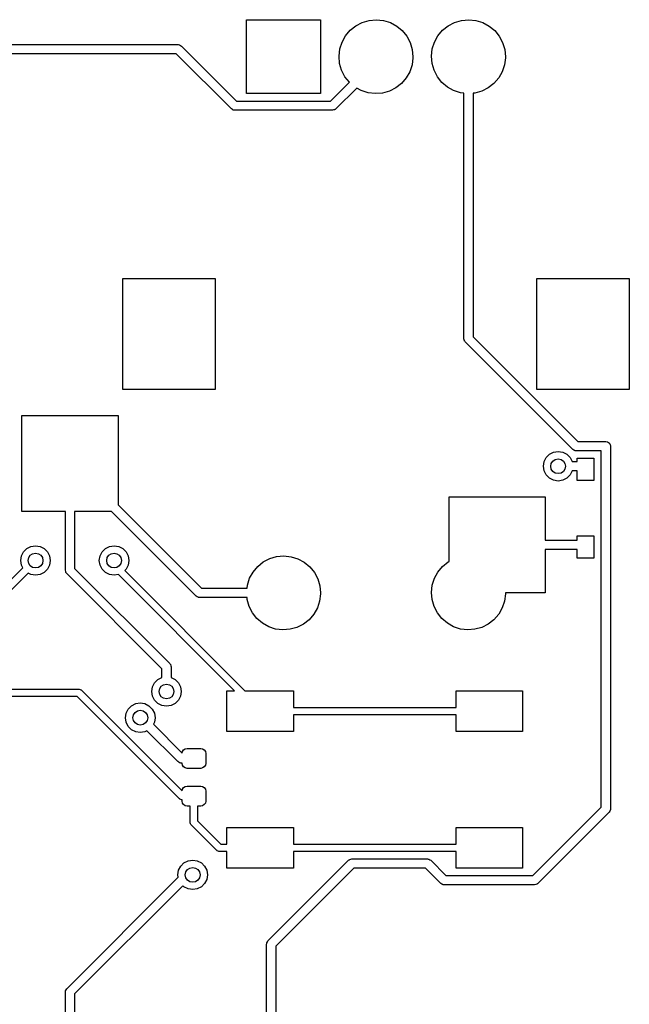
# Model space of a CAD drawing. Extents: x 3.08 to 5.54, y -3.21 to -0.59.
# Tile 10 of 10: x 4.89 to 5.54, y -1.64 to -0.6. Entities that reach past the tile are written whole.
import ezdxf

# ---------------------------------------------------------------- set-up
doc = ezdxf.new("R2010")
doc.units = 0
doc.header["$MEASUREMENT"] = 0
doc.layers.add('BLACK', color=7, linetype='CONTINUOUS')

msp = doc.modelspace()

# ---------------------------------------------------------------- linework, layer by layer
at = {"layer": 'BLACK', "linetype": 'CONTINUOUS'}
for p, q in [((5.13288, -0.674213), (5.13288, -0.595473)), ((5.13288, -0.595473), (5.21162, -0.595473)), ((5.21162, -0.595473), (5.21162, -0.674213)), ((5.25593, -0.59834), (5.2633, -0.596171)), ((5.2633, -0.596171), (5.27095, -0.595474)), ((5.27095, -0.595474), (5.27859, -0.596277)), ((5.27859, -0.596277), (5.28593, -0.59855)), ((5.35435, -0.59834), (5.36172, -0.596171)), ((5.36172, -0.596171), (5.36937, -0.595474)), ((5.36937, -0.595474), (5.37702, -0.596277)), ((5.37702, -0.596277), (5.38436, -0.59855)), ((5.23819, -0.612601), (5.24313, -0.606715)), ((5.24313, -0.606715), (5.24912, -0.6019)), ((5.24912, -0.6019), (5.25593, -0.59834)), ((5.28593, -0.59855), (5.29269, -0.602204)), ((5.29269, -0.602204), (5.29861, -0.607102)), ((5.29861, -0.607102), (5.30347, -0.613056)), ((5.33661, -0.612601), (5.34155, -0.606715)), ((5.34155, -0.606715), (5.34754, -0.6019)), ((5.34754, -0.6019), (5.35435, -0.59834)), ((5.38436, -0.59855), (5.39111, -0.602204)), ((5.39111, -0.602204), (5.39704, -0.607102)), ((5.39704, -0.607102), (5.40189, -0.613056)), ((5.23449, -0.619334), (5.23819, -0.612601)), ((5.30347, -0.613056), (5.30707, -0.619841)), ((5.33291, -0.619334), (5.33661, -0.612601)), ((5.40189, -0.613056), (5.4055, -0.619841)), ((4.70472, -0.622047), (5.06008, -0.622047)), ((5.06008, -0.622047), (5.06095, -0.622173)), ((5.06095, -0.622173), (5.06113, -0.62216)), ((5.06113, -0.62216), (5.06123, -0.622213)), ((5.06123, -0.622213), (5.06148, -0.62225)), ((5.06148, -0.62225), (5.0625, -0.622907)), ((5.0625, -0.622907), (5.06356, -0.623488)), ((5.06356, -0.623488), (5.12214, -0.682068)), ((5.23131, -0.634294), (5.23216, -0.626658)), ((5.23216, -0.626658), (5.23449, -0.619334)), ((5.30707, -0.619841), (5.30929, -0.627196)), ((5.30929, -0.627196), (5.31004, -0.634843)), ((5.32973, -0.634294), (5.33059, -0.626658)), ((5.33059, -0.626658), (5.33291, -0.619334)), ((5.4055, -0.619841), (5.40772, -0.627196)), ((5.40772, -0.627196), (5.40847, -0.634843)), ((5.05804, -0.631889), (4.70472, -0.631889)), ((5.11662, -0.690469), (5.05804, -0.631889)), ((5.23195, -0.64195), (5.23131, -0.634294)), ((5.31003, -0.635943), (5.30907, -0.643566)), ((5.31004, -0.634843), (5.31003, -0.635943)), ((5.33038, -0.64195), (5.32973, -0.634294)), ((5.40845, -0.635943), (5.40749, -0.643566)), ((5.40847, -0.634843), (5.40845, -0.635943)), ((5.23407, -0.649336), (5.23195, -0.64195)), ((5.23758, -0.65617), (5.23407, -0.649336)), ((5.30907, -0.643566), (5.30664, -0.650857)), ((5.33249, -0.649336), (5.33038, -0.64195)), ((5.33601, -0.65617), (5.33249, -0.649336)), ((5.40749, -0.643566), (5.40507, -0.650857)), ((5.2423, -0.662125), (5.23758, -0.65617)), ((5.30285, -0.657538), (5.29782, -0.663354)), ((5.30664, -0.650857), (5.30285, -0.657538)), ((5.34078, -0.662192), (5.33601, -0.65617)), ((5.40127, -0.657538), (5.39625, -0.663354)), ((5.40507, -0.650857), (5.40127, -0.657538)), ((5.22236, -0.682068), (5.2423, -0.662125)), ((5.25011, -0.668236), (5.22788, -0.690469)), ((5.25491, -0.670921), (5.25011, -0.668236)), ((5.29177, -0.668085), (5.28491, -0.671549)), ((5.29782, -0.663354), (5.29177, -0.668085)), ((5.34663, -0.667172), (5.34078, -0.662192)), ((5.35334, -0.670921), (5.34663, -0.667172)), ((5.3902, -0.668085), (5.38334, -0.671549)), ((5.39625, -0.663354), (5.3902, -0.668085)), ((5.21162, -0.674213), (5.13288, -0.674213)), ((5.26222, -0.673295), (5.25491, -0.670921)), ((5.26985, -0.674205), (5.26222, -0.673295)), ((5.27751, -0.673615), (5.26985, -0.674205)), ((5.28491, -0.671549), (5.27751, -0.673615)), ((5.36065, -0.673295), (5.35334, -0.670921)), ((5.36418, -0.673716), (5.36065, -0.673295)), ((5.36418, -0.93506), (5.36418, -0.673716)), ((5.37594, -0.673615), (5.37402, -0.673763)), ((5.37402, -0.673763), (5.37402, -0.933021)), ((5.38334, -0.671549), (5.37594, -0.673615)), ((5.11769, -0.691051), (5.11662, -0.690469)), ((5.11871, -0.691708), (5.11769, -0.691051)), ((5.11896, -0.691745), (5.11871, -0.691708)), ((5.11905, -0.691798), (5.11896, -0.691745)), ((5.11924, -0.691785), (5.11905, -0.691798)), ((5.1201, -0.691911), (5.11924, -0.691785)), ((5.12214, -0.682068), (5.22236, -0.682068)), ((5.22556, -0.691569), (5.2244, -0.691911)), ((5.22674, -0.691314), (5.22556, -0.691569)), ((5.22695, -0.691162), (5.22674, -0.691314)), ((5.22705, -0.691131), (5.22695, -0.691162)), ((5.22717, -0.690994), (5.22705, -0.691131)), ((5.22788, -0.690469), (5.22717, -0.690994)), ((5.2244, -0.691911), (5.1201, -0.691911)), ((5.00099, -0.989174), (5.00099, -0.871064)), ((5.00099, -0.871064), (5.09941, -0.871064)), ((5.09941, -0.871064), (5.09941, -0.989174)), ((5.44193, -0.989174), (5.44193, -0.871064)), ((5.44193, -0.871064), (5.54036, -0.871064)), ((5.54036, -0.871064), (5.54036, -0.989174)), ((5.36452, -0.936223), (5.36418, -0.93506)), ((5.36477, -0.937408), (5.36452, -0.936223)), ((5.36493, -0.937612), (5.36477, -0.937408)), ((5.36496, -0.937718), (5.36493, -0.937612)), ((5.3651, -0.937837), (5.36496, -0.937718)), ((5.36562, -0.938539), (5.3651, -0.937837)), ((5.48012, -1.05304), (5.36562, -0.938539)), ((5.37402, -0.933021), (5.48564, -1.04464)), ((5.09941, -0.989174), (5.00099, -0.989174)), ((5.54036, -0.989174), (5.44193, -0.989174)), ((4.8937, -1.11909), (4.8937, -1.01673)), ((4.8937, -1.01673), (4.99606, -1.01673)), ((4.99606, -1.01673), (4.99606, -1.11213)), ((5.48564, -1.04464), (5.5154, -1.04464)), ((5.5154, -1.04464), (5.5168, -1.04484)), ((5.5168, -1.04484), (5.51709, -1.04503)), ((5.51709, -1.04503), (5.51745, -1.04508)), ((5.51745, -1.04508), (5.51824, -1.04577)), ((5.51824, -1.04577), (5.51912, -1.04634)), ((5.51912, -1.04634), (5.51927, -1.04667)), ((5.51927, -1.04667), (5.51954, -1.0469)), ((5.51954, -1.0469), (5.51984, -1.04791)), ((5.51984, -1.04791), (5.52027, -1.04887)), ((5.45183, -1.06161), (5.45531, -1.05813)), ((5.45531, -1.05813), (5.4597, -1.05589)), ((5.4597, -1.05589), (5.46457, -1.05512)), ((5.46457, -1.05512), (5.46943, -1.05589)), ((5.46943, -1.05589), (5.47382, -1.05813)), ((5.47382, -1.05813), (5.47731, -1.06161)), ((5.48118, -1.05362), (5.48012, -1.05304)), ((5.4822, -1.05428), (5.48118, -1.05362)), ((5.48245, -1.05431), (5.4822, -1.05428)), ((5.48255, -1.05437), (5.48245, -1.05431)), ((5.48273, -1.05435), (5.48255, -1.05437)), ((5.4836, -1.05448), (5.48273, -1.05435)), ((5.51048, -1.05448), (5.4836, -1.05448)), ((5.51048, -1.43371), (5.51048, -1.05448)), ((5.52027, -1.04887), (5.52022, -1.04922)), ((5.52022, -1.04922), (5.52032, -1.04956)), ((5.52032, -1.04956), (5.52032, -1.43574)), ((5.44882, -1.07087), (5.44959, -1.066)), ((5.44959, -1.066), (5.45183, -1.06161)), ((5.47731, -1.06161), (5.47952, -1.06594)), ((5.47952, -1.06594), (5.48491, -1.06594)), ((5.48491, -1.06594), (5.48491, -1.06234)), ((5.48491, -1.06234), (5.50262, -1.06234)), ((5.50262, -1.06234), (5.50262, -1.08596)), ((5.44959, -1.07573), (5.44882, -1.07087)), ((5.45183, -1.08012), (5.44959, -1.07573)), ((5.47952, -1.07579), (5.47731, -1.08012)), ((5.48491, -1.07579), (5.47952, -1.07579)), ((5.48491, -1.08596), (5.48491, -1.07579)), ((5.45531, -1.08361), (5.45183, -1.08012)), ((5.4597, -1.08584), (5.45531, -1.08361)), ((5.46457, -1.08661), (5.4597, -1.08584)), ((5.46943, -1.08584), (5.46457, -1.08661)), ((5.47382, -1.08361), (5.46943, -1.08584)), ((5.47731, -1.08012), (5.47382, -1.08361)), ((5.50262, -1.08596), (5.48491, -1.08596)), ((5.34842, -1.17231), (5.34842, -1.10335)), ((5.34842, -1.10335), (5.45078, -1.10335)), ((5.45078, -1.10335), (5.45078, -1.14961)), ((4.93996, -1.11909), (4.8937, -1.11909)), ((4.93996, -1.18168), (4.93996, -1.11909)), ((4.9891, -1.11909), (4.9498, -1.11909)), ((4.9498, -1.11909), (4.9498, -1.17964)), ((5.0792, -1.20919), (4.9891, -1.11909)), ((4.99606, -1.11213), (5.08471, -1.20079)), ((5.45078, -1.14961), (5.48491, -1.14961)), ((5.48491, -1.14961), (5.48491, -1.14501)), ((5.48491, -1.14501), (5.50262, -1.14501)), ((5.50262, -1.14501), (5.50262, -1.16863)), ((4.89316, -1.16639), (4.89539, -1.162)), ((4.89539, -1.162), (4.89888, -1.15852)), ((4.89888, -1.15852), (4.90327, -1.15628)), ((4.90327, -1.15628), (4.90813, -1.15551)), ((4.90813, -1.15551), (4.913, -1.15628)), ((4.913, -1.15628), (4.91739, -1.15852)), ((4.91739, -1.15852), (4.92087, -1.162)), ((4.92087, -1.162), (4.92311, -1.16639)), ((4.97682, -1.16639), (4.97906, -1.162)), ((4.97906, -1.162), (4.98254, -1.15852)), ((4.98254, -1.15852), (4.98693, -1.15628)), ((4.98693, -1.15628), (4.9918, -1.15551)), ((4.9918, -1.15551), (4.99666, -1.15628)), ((4.99666, -1.15628), (5.00105, -1.15852)), ((5.00105, -1.15852), (5.00454, -1.162)), ((5.00454, -1.162), (5.00677, -1.16639)), ((5.48491, -1.15945), (5.45078, -1.15945)), ((5.45078, -1.15945), (5.45078, -1.20571)), ((5.48491, -1.16863), (5.48491, -1.15945)), ((4.89239, -1.17126), (4.89316, -1.16639)), ((4.89316, -1.17613), (4.89239, -1.17126)), ((4.92311, -1.16639), (4.92388, -1.17126)), ((4.92388, -1.17126), (4.92311, -1.17613)), ((4.97605, -1.17126), (4.97682, -1.16639)), ((4.97682, -1.17613), (4.97605, -1.17126)), ((5.00677, -1.16639), (5.00754, -1.17126)), ((5.00754, -1.17126), (5.00677, -1.17613)), ((5.1447, -1.17758), (5.15069, -1.17277)), ((5.15069, -1.17277), (5.1575, -1.16921)), ((5.1575, -1.16921), (5.16487, -1.16704)), ((5.16487, -1.16704), (5.17252, -1.16634)), ((5.17252, -1.16634), (5.18017, -1.16714)), ((5.18017, -1.16714), (5.18751, -1.16942)), ((5.18751, -1.16942), (5.19426, -1.17307)), ((5.19426, -1.17307), (5.20018, -1.17797)), ((5.34155, -1.17758), (5.34754, -1.17277)), ((5.34754, -1.17277), (5.34842, -1.17231)), ((5.50262, -1.16863), (5.48491, -1.16863)), ((4.86042, -1.21341), (4.89469, -1.17914)), ((4.89469, -1.17914), (4.89316, -1.17613)), ((4.91739, -1.184), (4.913, -1.18624)), ((4.92087, -1.18052), (4.91739, -1.184)), ((4.92311, -1.17613), (4.92087, -1.18052)), ((4.9403, -1.18284), (4.93996, -1.18168)), ((4.94055, -1.18403), (4.9403, -1.18284)), ((4.94071, -1.18423), (4.94055, -1.18403)), ((4.94074, -1.18434), (4.94071, -1.18423)), ((4.94088, -1.18446), (4.94074, -1.18434)), ((4.9414, -1.18516), (4.94088, -1.18446)), ((4.9498, -1.17964), (5.05105, -1.28089)), ((4.97906, -1.18052), (4.97682, -1.17613)), ((4.98254, -1.184), (4.97906, -1.18052)), ((4.98693, -1.18624), (4.98254, -1.184)), ((5.00454, -1.18052), (5.00318, -1.18187)), ((5.00318, -1.18187), (5.13116, -1.30984)), ((5.00677, -1.17613), (5.00454, -1.18052)), ((5.13606, -1.1902), (5.13976, -1.18347)), ((5.13976, -1.18347), (5.1447, -1.17758)), ((5.20018, -1.17797), (5.20504, -1.18392)), ((5.20504, -1.18392), (5.20865, -1.19071)), ((5.33291, -1.1902), (5.33661, -1.18347)), ((5.33661, -1.18347), (5.34155, -1.17758)), ((4.90026, -1.1847), (4.86483, -1.22013)), ((4.90327, -1.18624), (4.90026, -1.1847)), ((4.90813, -1.18701), (4.90327, -1.18624)), ((4.913, -1.18624), (4.90813, -1.18701)), ((5.04265, -1.28641), (4.9414, -1.18516)), ((4.9918, -1.18701), (4.98693, -1.18624)), ((4.99645, -1.18627), (4.9918, -1.18701)), ((5.12002, -1.30984), (4.99645, -1.18627)), ((5.13374, -1.19752), (5.13606, -1.1902)), ((5.20865, -1.19071), (5.21087, -1.19806)), ((5.33059, -1.19752), (5.33291, -1.1902)), ((5.08471, -1.20079), (5.13337, -1.20079)), ((5.13337, -1.20079), (5.13374, -1.19752)), ((5.21087, -1.19806), (5.21162, -1.20571)), ((5.32973, -1.20516), (5.33059, -1.19752)), ((5.33038, -1.21282), (5.32973, -1.20516)), ((5.08026, -1.20977), (5.0792, -1.20919)), ((5.08128, -1.21043), (5.08026, -1.20977)), ((5.08153, -1.21046), (5.08128, -1.21043)), ((5.08163, -1.21052), (5.08153, -1.21046)), ((5.08181, -1.2105), (5.08163, -1.21052)), ((5.08268, -1.21063), (5.08181, -1.2105)), ((5.13334, -1.21063), (5.08268, -1.21063)), ((5.13353, -1.21282), (5.13334, -1.21063)), ((5.13564, -1.2202), (5.13353, -1.21282)), ((5.21064, -1.21443), (5.20822, -1.22172)), ((5.2116, -1.20681), (5.21064, -1.21443)), ((5.21162, -1.20571), (5.2116, -1.20681)), ((5.33249, -1.2202), (5.33038, -1.21282)), ((5.40749, -1.21443), (5.40507, -1.22172)), ((5.40845, -1.20681), (5.40749, -1.21443)), ((5.40847, -1.20571), (5.40845, -1.20681)), ((5.45078, -1.20571), (5.40847, -1.20571)), ((5.40847, -1.20571), (5.40847, -1.20571)), ((5.13916, -1.22704), (5.13564, -1.2202)), ((5.20822, -1.22172), (5.20442, -1.2284)), ((5.33601, -1.22704), (5.33249, -1.2202)), ((5.40507, -1.22172), (5.40127, -1.2284)), ((5.14393, -1.23306), (5.13916, -1.22704)), ((5.14978, -1.23804), (5.14393, -1.23306)), ((5.1994, -1.23422), (5.19334, -1.23895)), ((5.20442, -1.2284), (5.1994, -1.23422)), ((5.34078, -1.23306), (5.33601, -1.22704)), ((5.34663, -1.23804), (5.34078, -1.23306)), ((5.39625, -1.23422), (5.3902, -1.23895)), ((5.40127, -1.2284), (5.39625, -1.23422)), ((5.15649, -1.24179), (5.14978, -1.23804)), ((5.16379, -1.24416), (5.15649, -1.24179)), ((5.17142, -1.24507), (5.16379, -1.24416)), ((5.17909, -1.24448), (5.17142, -1.24507)), ((5.18649, -1.24242), (5.17909, -1.24448)), ((5.19334, -1.23895), (5.18649, -1.24242)), ((5.35334, -1.24179), (5.34663, -1.23804)), ((5.36065, -1.24416), (5.35334, -1.24179)), ((5.36827, -1.24507), (5.36065, -1.24416)), ((5.37594, -1.24448), (5.36827, -1.24507)), ((5.38334, -1.24242), (5.37594, -1.24448)), ((5.3902, -1.23895), (5.38334, -1.24242)), ((5.04265, -1.29575), (5.04265, -1.28641)), ((5.05105, -1.28089), (5.05157, -1.28159)), ((5.05157, -1.28159), (5.05171, -1.28171)), ((5.05171, -1.28171), (5.05174, -1.28182)), ((5.05174, -1.28182), (5.05189, -1.28202)), ((5.05189, -1.28202), (5.05215, -1.28321)), ((5.05215, -1.28321), (5.05249, -1.28437)), ((5.05249, -1.28437), (5.05249, -1.29575)), ((5.03483, -1.30144), (5.03831, -1.29795)), ((5.03831, -1.29795), (5.04265, -1.29575)), ((5.05249, -1.29575), (5.05683, -1.29795)), ((5.05683, -1.29795), (5.06031, -1.30144)), ((4.70614, -1.30805), (4.95414, -1.30805)), ((4.95414, -1.30805), (4.95444, -1.30815)), ((4.95444, -1.30815), (4.95476, -1.3081)), ((4.95476, -1.3081), (4.95558, -1.30852)), ((4.95558, -1.30852), (4.95646, -1.3088)), ((4.95646, -1.3088), (4.95664, -1.30906)), ((4.95664, -1.30906), (4.95693, -1.3092)), ((4.95693, -1.3092), (5.06422, -1.4165)), ((5.03182, -1.31069), (5.03259, -1.30583)), ((5.03259, -1.30583), (5.03483, -1.30144)), ((5.06031, -1.30144), (5.06255, -1.30583)), ((5.06255, -1.30583), (5.06332, -1.31069)), ((5.11181, -1.35315), (5.11181, -1.30984)), ((5.11181, -1.30984), (5.12002, -1.30984)), ((5.13116, -1.30984), (5.18268, -1.30984)), ((5.18268, -1.30984), (5.18268, -1.32756)), ((5.35591, -1.32756), (5.35591, -1.30984)), ((5.35591, -1.30984), (5.42677, -1.30984)), ((5.42677, -1.30984), (5.42677, -1.35315)), ((4.95251, -1.31593), (4.70451, -1.31593)), ((5.06142, -1.42483), (4.95251, -1.31593)), ((5.03259, -1.31556), (5.03182, -1.31069)), ((5.03483, -1.31995), (5.03259, -1.31556)), ((5.03831, -1.32344), (5.03483, -1.31995)), ((5.06031, -1.31995), (5.05683, -1.32344)), ((5.06255, -1.31556), (5.06031, -1.31995)), ((5.06332, -1.31069), (5.06255, -1.31556)), ((5.00471, -1.33372), (5.00694, -1.32933)), ((5.00694, -1.32933), (5.01043, -1.32584)), ((5.01043, -1.32584), (5.01482, -1.3236)), ((5.01482, -1.3236), (5.01968, -1.32283)), ((5.01968, -1.32283), (5.02455, -1.3236)), ((5.02455, -1.3236), (5.02894, -1.32584)), ((5.02894, -1.32584), (5.03242, -1.32933)), ((5.03242, -1.32933), (5.03466, -1.33372)), ((5.0427, -1.32567), (5.03831, -1.32344)), ((5.04757, -1.32644), (5.0427, -1.32567)), ((5.05244, -1.32567), (5.04757, -1.32644)), ((5.05683, -1.32344), (5.05244, -1.32567)), ((5.18268, -1.32756), (5.35591, -1.32756)), ((5.00393, -1.33858), (5.00471, -1.33372)), ((5.00471, -1.34345), (5.00393, -1.33858)), ((5.03466, -1.33372), (5.03543, -1.33858)), ((5.03543, -1.33858), (5.03466, -1.34345)), ((5.35591, -1.33543), (5.18268, -1.33543)), ((5.18268, -1.33543), (5.18268, -1.35315)), ((5.35591, -1.35315), (5.35591, -1.33543)), ((5.00694, -1.34784), (5.00471, -1.34345)), ((5.01043, -1.35132), (5.00694, -1.34784)), ((5.01482, -1.35356), (5.01043, -1.35132)), ((5.03466, -1.34345), (5.0336, -1.34554)), ((5.0336, -1.34554), (5.06425, -1.37619)), ((5.01968, -1.35433), (5.01482, -1.35356)), ((5.02455, -1.35356), (5.01968, -1.35433)), ((5.02664, -1.3525), (5.02455, -1.35356)), ((5.05951, -1.38537), (5.02664, -1.3525)), ((5.18268, -1.35315), (5.11181, -1.35315)), ((5.42677, -1.35315), (5.35591, -1.35315)), ((5.06458, -1.37454), (5.06573, -1.37282)), ((5.06573, -1.37282), (5.06745, -1.37166)), ((5.06745, -1.37166), (5.06949, -1.37126)), ((5.06949, -1.37126), (5.08406, -1.37126)), ((5.08406, -1.37126), (5.08609, -1.37166)), ((5.08609, -1.37166), (5.08781, -1.37282)), ((5.08781, -1.37282), (5.08897, -1.37454)), ((5.06425, -1.37619), (5.06458, -1.37454)), ((5.08897, -1.37454), (5.08937, -1.37657)), ((5.08937, -1.37657), (5.08937, -1.3872)), ((5.06057, -1.38595), (5.05951, -1.38537)), ((5.06159, -1.38661), (5.06057, -1.38595)), ((5.06184, -1.38664), (5.06159, -1.38661)), ((5.06194, -1.3867), (5.06184, -1.38664)), ((5.06212, -1.38669), (5.06194, -1.3867)), ((5.06299, -1.38681), (5.06212, -1.38669)), ((5.06417, -1.38681), (5.06299, -1.38681)), ((5.06417, -1.3872), (5.06417, -1.38681)), ((5.06458, -1.38924), (5.06417, -1.3872)), ((5.06573, -1.39096), (5.06458, -1.38924)), ((5.06745, -1.39212), (5.06573, -1.39096)), ((5.06949, -1.39252), (5.06745, -1.39212)), ((5.08406, -1.39252), (5.06949, -1.39252)), ((5.08609, -1.39212), (5.08406, -1.39252)), ((5.08781, -1.39096), (5.08609, -1.39212)), ((5.08897, -1.38924), (5.08781, -1.39096)), ((5.08937, -1.3872), (5.08897, -1.38924)), ((5.06422, -1.4165), (5.06458, -1.4147)), ((5.06458, -1.4147), (5.06573, -1.41297)), ((5.06573, -1.41297), (5.06745, -1.41182)), ((5.06745, -1.41182), (5.06949, -1.41142)), ((5.06949, -1.41142), (5.08406, -1.41142)), ((5.08406, -1.41142), (5.08609, -1.41182)), ((5.08609, -1.41182), (5.08781, -1.41297)), ((5.08781, -1.41297), (5.08897, -1.4147)), ((5.08897, -1.4147), (5.08937, -1.41673)), ((5.0617, -1.42498), (5.06142, -1.42483)), ((5.06189, -1.42523), (5.0617, -1.42498)), ((5.06276, -1.42552), (5.06189, -1.42523)), ((5.06358, -1.42594), (5.06276, -1.42552)), ((5.08937, -1.41673), (5.08937, -1.42736)), ((5.0639, -1.42589), (5.06358, -1.42594)), ((5.06417, -1.42598), (5.0639, -1.42589)), ((5.06417, -1.42736), (5.06417, -1.42598)), ((5.06458, -1.4294), (5.06417, -1.42736)), ((5.06573, -1.43112), (5.06458, -1.4294)), ((5.06745, -1.43227), (5.06573, -1.43112)), ((5.06949, -1.43268), (5.06745, -1.43227)), ((5.07283, -1.43268), (5.06949, -1.43268)), ((5.07283, -1.45), (5.07283, -1.43268)), ((5.08406, -1.43268), (5.08071, -1.43268)), ((5.08071, -1.43268), (5.08071, -1.44837)), ((5.08609, -1.43227), (5.08406, -1.43268)), ((5.08781, -1.43112), (5.08609, -1.43227)), ((5.08897, -1.4294), (5.08781, -1.43112)), ((5.08937, -1.42736), (5.08897, -1.4294)), ((5.43751, -1.50667), (5.51048, -1.43371)), ((5.52032, -1.43574), (5.52019, -1.43661)), ((5.51888, -1.43922), (5.44303, -1.51507)), ((5.51946, -1.43816), (5.51888, -1.43922)), ((5.52012, -1.43714), (5.51946, -1.43816)), ((5.52015, -1.43689), (5.52012, -1.43714)), ((5.52021, -1.43679), (5.52015, -1.43689)), ((5.52019, -1.43661), (5.52021, -1.43679)), ((5.07293, -1.4503), (5.07283, -1.45)), ((5.07288, -1.45062), (5.07293, -1.4503)), ((5.0733, -1.45144), (5.07288, -1.45062)), ((5.07359, -1.45231), (5.0733, -1.45144)), ((5.07384, -1.4525), (5.07359, -1.45231)), ((5.07399, -1.45278), (5.07384, -1.4525)), ((5.10115, -1.47995), (5.07399, -1.45278)), ((5.08071, -1.44837), (5.10557, -1.47323)), ((5.11181, -1.47323), (5.11181, -1.45551)), ((5.11181, -1.45551), (5.18268, -1.45551)), ((5.18268, -1.45551), (5.18268, -1.47323)), ((5.35591, -1.47323), (5.35591, -1.45551)), ((5.35591, -1.45551), (5.42677, -1.45551)), ((5.42677, -1.45551), (5.42677, -1.49882)), ((5.10557, -1.47323), (5.11181, -1.47323)), ((5.18268, -1.47323), (5.35591, -1.47323)), ((5.10144, -1.48009), (5.10115, -1.47995)), ((5.10162, -1.48035), (5.10144, -1.48009)), ((5.1025, -1.48064), (5.10162, -1.48035)), ((5.10332, -1.48105), (5.1025, -1.48064)), ((5.10363, -1.481), (5.10332, -1.48105)), ((5.10394, -1.4811), (5.10363, -1.481)), ((5.11181, -1.4811), (5.10394, -1.4811)), ((5.11181, -1.49882), (5.11181, -1.4811)), ((5.35591, -1.4811), (5.18268, -1.4811)), ((5.18268, -1.4811), (5.18268, -1.49882)), ((5.35591, -1.49882), (5.35591, -1.4811)), ((5.06048, -1.50104), (5.06272, -1.49665)), ((5.06272, -1.49665), (5.0662, -1.49316)), ((5.0662, -1.49316), (5.07059, -1.49093)), ((5.07059, -1.49093), (5.07546, -1.49016)), ((5.07546, -1.49016), (5.08032, -1.49093)), ((5.08032, -1.49093), (5.08471, -1.49316)), ((5.08471, -1.49316), (5.0882, -1.49665)), ((5.0882, -1.49665), (5.09043, -1.50104)), ((5.18268, -1.49882), (5.11181, -1.49882)), ((5.15565, -1.57626), (5.24151, -1.4904)), ((5.24703, -1.4988), (5.16405, -1.58178)), ((5.24151, -1.4904), (5.24221, -1.48987)), ((5.24221, -1.48987), (5.24233, -1.48974)), ((5.24233, -1.48974), (5.24244, -1.48971)), ((5.24244, -1.48971), (5.24264, -1.48955)), ((5.24264, -1.48955), (5.24383, -1.4893)), ((5.24383, -1.4893), (5.24499, -1.48896)), ((5.24499, -1.48896), (5.32541, -1.48896)), ((5.32337, -1.4988), (5.24703, -1.4988)), ((5.33965, -1.51507), (5.32337, -1.4988)), ((5.32541, -1.48896), (5.32628, -1.48908)), ((5.32628, -1.48908), (5.32646, -1.48907)), ((5.32646, -1.48907), (5.32656, -1.48912)), ((5.32656, -1.48912), (5.32681, -1.48916)), ((5.32681, -1.48916), (5.32783, -1.48982)), ((5.32783, -1.48982), (5.32889, -1.4904)), ((5.32889, -1.4904), (5.34517, -1.50667)), ((5.42677, -1.49882), (5.35591, -1.49882)), ((4.9414, -1.62711), (5.0601, -1.5084)), ((5.05971, -1.5059), (5.06048, -1.50104)), ((5.0601, -1.5084), (5.05971, -1.5059)), ((5.09043, -1.50104), (5.0912, -1.5059)), ((5.0912, -1.5059), (5.09043, -1.51077)), ((5.34517, -1.50667), (5.43751, -1.50667)), ((5.06499, -1.51744), (4.9498, -1.63263)), ((5.0662, -1.51865), (5.06499, -1.51744)), ((5.07059, -1.52088), (5.0662, -1.51865)), ((5.08471, -1.51865), (5.08032, -1.52088)), ((5.0882, -1.51516), (5.08471, -1.51865)), ((5.09043, -1.51077), (5.0882, -1.51516)), ((5.34071, -1.51566), (5.33965, -1.51507)), ((5.34173, -1.51631), (5.34071, -1.51566)), ((5.34198, -1.51635), (5.34173, -1.51631)), ((5.34208, -1.5164), (5.34198, -1.51635)), ((5.34226, -1.51639), (5.34208, -1.5164)), ((5.34313, -1.51652), (5.34226, -1.51639)), ((5.43955, -1.51652), (5.34313, -1.51652)), ((5.44071, -1.51617), (5.43955, -1.51652)), ((5.4419, -1.51592), (5.44071, -1.51617)), ((5.4421, -1.51577), (5.4419, -1.51592)), ((5.44221, -1.51574), (5.4421, -1.51577)), ((5.44233, -1.5156), (5.44221, -1.51574)), ((5.44303, -1.51507), (5.44233, -1.5156)), ((5.07546, -1.52165), (5.07059, -1.52088)), ((5.08032, -1.52088), (5.07546, -1.52165)), ((5.1542, -1.57974), (5.15433, -1.57888)), ((5.1542, -1.75485), (5.1542, -1.57974)), ((5.15432, -1.57869), (5.15437, -1.5786)), ((5.15433, -1.57888), (5.15432, -1.57869)), ((5.15437, -1.5786), (5.15441, -1.57834)), ((5.15441, -1.57834), (5.15506, -1.57733)), ((5.15506, -1.57733), (5.15565, -1.57626)), ((5.16405, -1.58178), (5.16405, -1.75689)), ((4.93996, -1.63059), (4.94008, -1.62972)), ((4.93996, -1.68602), (4.93996, -1.63059)), ((4.94007, -1.62954), (4.94012, -1.62944)), ((4.94008, -1.62972), (4.94007, -1.62954)), ((4.94012, -1.62944), (4.94016, -1.62919)), ((4.94016, -1.62919), (4.94082, -1.62817)), ((4.94082, -1.62817), (4.9414, -1.62711)), ((4.9498, -1.63263), (4.9498, -1.68602))]:
    msp.add_line(p, q, dxfattribs=at)
at = {"layer": 'BLACK'}
for centre in [(5.46457, -1.07087), (4.90813, -1.17126), (4.9918, -1.17126), (5.04757, -1.31069), (5.01968, -1.33858), (5.07546, -1.5059)]:
    msp.add_circle(centre, 0.007874, dxfattribs=at)

doc.saveas('drawing.dxf')
